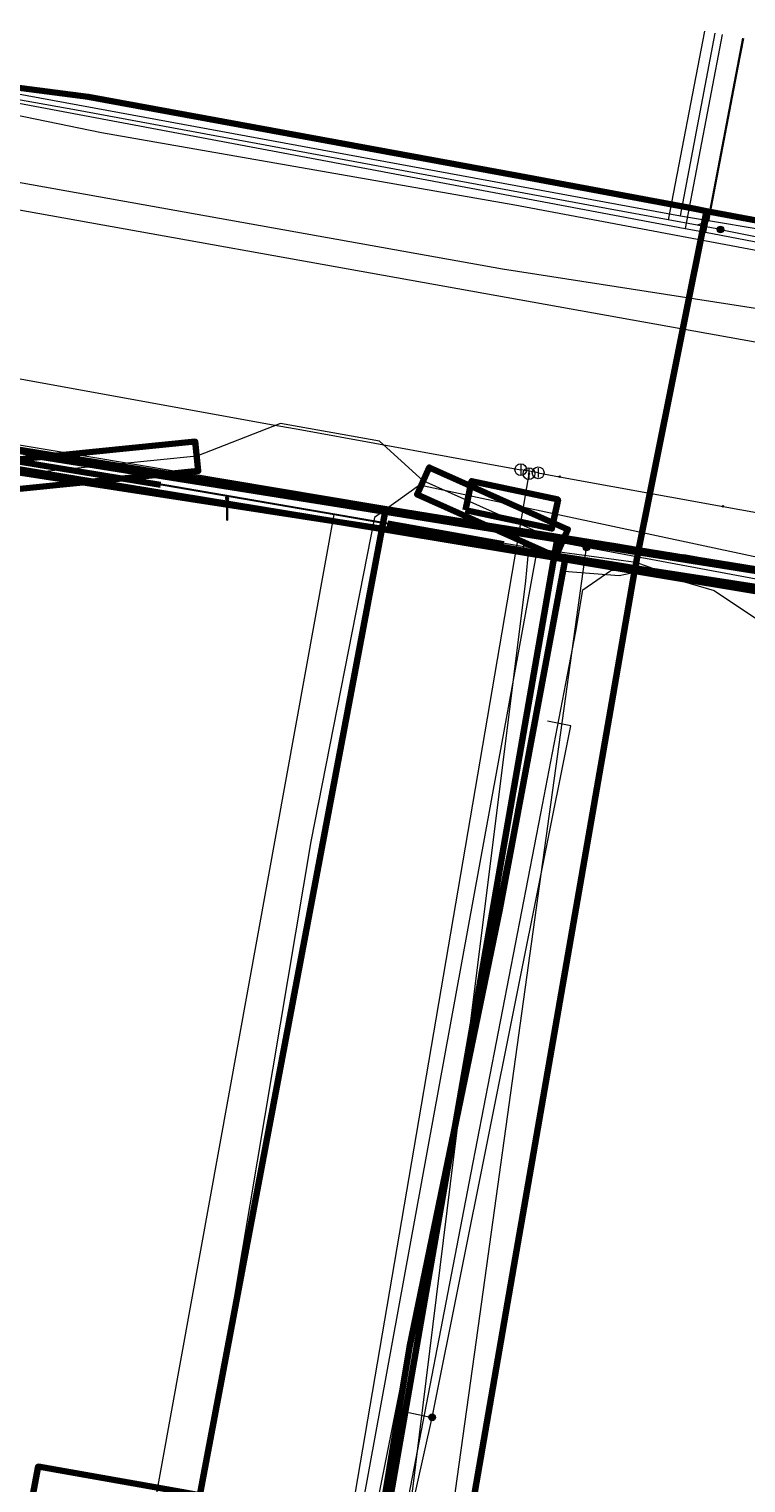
# Model space of a CAD drawing. Extents: x 152558 to 154479, y 462974 to 463683.
# Tile 205 of 256: x 153480 to 153505, y 463240 to 463289. Entities that reach past the tile are written whole.
import ezdxf
from ezdxf.enums import TextEntityAlignment as Align
from ezdxf.lldxf.tags import DXFTag

# ---------------------------------------------------------------- set-up
doc = ezdxf.new("R2010")
doc.units = 0
doc.header["$LTSCALE"] = 0.2
doc.layers.get('0').update_dxf_attribs({"linetype": 'CONTINUOUS'})
for name, color, linetype, lineweight in [('B-RO-KL-DATA_COAXIAAL_7_ZIGGO BV-G', 90, 'KL-DATA-N', 18), ('B-RO-KL-DATA_DUCT_ZIGGO BV-G', 90, 'CONTINUOUS', 100), ('B-RO-KL-DATA_HULPSTUK_KPN BV-S', 90, 'CONTINUOUS', 25), ('B-RO-KL-DATA_HULPSTUK_REGGEFIBER OPERATOR BV-S', 90, 'CONTINUOUS', 25), ('B-RO-KL-DATA_KABELBED_KPN BV-G', 90, 'CONTINUOUS', 100), ('B-RO-KL-DATA_KABELBED_ZIGGO BV-G', 90, 'CONTINUOUS', 100), ('B-RO-KL-DATA_MANTELBUIS_ASBESTCEMENT_1_KPN BV-G', 90, 'CONTINUOUS', 100), ('B-RO-KL-DATA_MANTELBUIS_PVC_1_KPN BV-G', 90, 'CONTINUOUS', 100), ('B-RO-KL-DATA_REGGEFIBER OPERATOR BV-G', 90, 'KL-DATA-N', 18), ('B-RO-KL-ET_LS_400 V_STEDIN NETBEHEER BV-G', 190, 'KL-LS-N', 18), ('B-RO-KL-ET_LS_GEMEENTE AMERSFOORT-S', 190, 'CONTINUOUS', 25), ('B-RO-KL-ET_LS_HULPSTUK_STEDIN NETBEHEER BV-S', 190, 'CONTINUOUS', 25), ('B-RO-KL-ET_LS_MANTELBUIS_ASBESTCEMENT_110_STEDIN NETBEHEER BV-G', 190, 'CONTINUOUS', 100), ('B-RO-KL-ET_LS_MANTELBUIS_PVC_125_STEDIN NETBEHEER BV-G', 190, 'CONTINUOUS', 100), ('B-RO-KL-ET_MS_10 KV_STEDIN NETBEHEER BV-G', 130, 'KL-MS-N', 18), ('B-RO-KL-ET_MS_MANTELBUIS_ASBESTCEMENT_110_STEDIN NETBEHEER BV-G', 130, 'CONTINUOUS', 100), ('B-RO-KL-ET_MS_MANTELBUIS_PVC_125_STEDIN NETBEHEER BV-G', 130, 'CONTINUOUS', 100), ('B-RO-KL-GAS_HD_STAAL_114_8 BAR_STEDIN NETBEHEER BV-G', 30, 'KL-GAS-HD-N', 18), ('B-RO-KL-GAS_LD_HULPSTUK_STEDIN NETBEHEER BV-S', 50, 'CONTINUOUS', 25), ('B-RO-KL-GAS_LD_KOPER_22_0.1 BAR_STEDIN NETBEHEER BV-G', 50, 'KL-GAS-LD-N', 18), ('B-RO-KL-GAS_LD_MANTELBUIS_ASBESTCEMENT_180_STEDIN NETBEHEER BV-G', 50, 'CONTINUOUS', 100), ('B-RO-KL-GAS_LD_MANTELBUIS_ASBESTCEMENT_STEDIN NETBEHEER BV-G', 50, 'CONTINUOUS', 100), ('B-RO-KL-GAS_LD_PE_32_0.1 BAR_STEDIN NETBEHEER BV-G', 50, 'KL-GAS-LD-N', 18), ('B-RO-KL-GAS_LD_PVC_110_0.1 BAR_STEDIN NETBEHEER BV-G', 50, 'KL-GAS-LD-N', 18), ('B-RO-KL-WATER_100_VITENS-G', 170, 'KL-WATER-N', 18), ('B-RO-KL-WATER_110_VITENS-G', 170, 'KL-WATER-N', 18), ('B-RO-KL-WATER_HULPSTUK_VITENS-S', 170, 'CONTINUOUS', 25)]:
    doc.layers.add(name, color=color, linetype=linetype, lineweight=lineweight)
doc.styles.add('NLCS-ISO', font='NLCS-ISO.ttf')
tags = doc.linetypes.add('KL-DATA-N', pattern='A,4,-1,[101,NLCS.SHX,S=0.5,R=0,X=0,Y=0],-1,4,-1,["D",Standard,S=1,R=0,X=-0.25,Y=-0.5],-1.5', length=12.5).pattern_tags.tags
tags[18] = DXFTag(74, 10)
tags = doc.linetypes.add('KL-GAS-HD-N', pattern='A,4,-1,[69,NLCS.SHX,S=0.5,R=0,X=0,Y=0],-1,4,-1,["H",Standard,S=1,R=0,X=0,Y=-0.5],-2', length=13).pattern_tags.tags
tags[18] = DXFTag(74, 10)
tags = doc.linetypes.add('KL-GAS-LD-N', pattern='A,4,-1,[69,NLCS.SHX,S=0.5,R=0,X=0,Y=0],-1,4,-1,["L",Standard,S=1,R=0,X=0.25,Y=-0.5],-2', length=13).pattern_tags.tags
tags[18] = DXFTag(74, 10)
tags = doc.linetypes.add('KL-LS-N', pattern='A,4,-1,[103,NLCS.SHX,S=0.75,R=0,X=0,Y=0],-1,4,-1,["L",Standard,S=1,R=0,X=0,Y=-0.5],-2', length=13).pattern_tags.tags
tags[18] = DXFTag(74, 10)
tags = doc.linetypes.add('KL-MS-N', pattern='A,4,-1,[103,NLCS.SHX,S=0.75,R=0,X=0,Y=0],-1,4,-1,["M",Standard,S=1,R=0,X=0,Y=-0.5],-2', length=13).pattern_tags.tags
tags[18] = DXFTag(74, 10)
doc.linetypes.add('KL-WATER-N', pattern='A,7,-0.5,[168,NLCS.SHX,S=0.75,R=0,X=0.75,Y=0],-2', length=9.5)

# ---------------------------------------------------------------- blocks, each defined once
blk = doc.blocks.new('SKL-WTB_HULP_T STUK-SO')
at = {"color": 0, "linetype": 'ByBlock', "lineweight": 18}
blk.add_circle((0, 0), 1, dxfattribs=at)
at = {"color": 0, "linetype": 'ByBlock', "lineweight": -2, "style": 'NLCS-ISO'}
blk.add_text('T', height=1, dxfattribs=at).set_placement((0, 0), align=Align.MIDDLE_CENTER)
at = {"color": 0, "linetype": 'ByBlock', "lineweight": 18, "style": 'NLCS-ISO', "flags": 1}
for tag, p in [('TYPE', (1.5, 0)), ('OMSCHRIJVING', (1.5, -3)), ('LABEL', (1.5, -1.5))]:
    blk.add_attdef(tag, p, '', height=1, dxfattribs=at)
blk = doc.blocks.new('SKL-WTB_HULP_MOF-SO')
at = {"linetype": 'ByBlock', "lineweight": 18}
h = blk.add_hatch(color=0, dxfattribs=at)
h.dxf.hatch_style = 1
h.paths.add_polyline_path([(-0.5625, 0, 1), (0.5625, 0, 1)])
at = {"color": 0, "linetype": 'ByBlock', "lineweight": 18}
blk.add_circle((0, 0), 0.5625, dxfattribs=at)
at = {"color": 0, "linetype": 'ByBlock', "lineweight": 18, "style": 'NLCS-ISO', "flags": 1}
for tag, p in [('TYPE', (1.5, 0)), ('OMSCHRIJVING', (1.5, -3)), ('LABEL', (1.5, -1.5))]:
    blk.add_attdef(tag, p, '', height=1, dxfattribs=at)
blk = doc.blocks.new('SKL-WTB_HULP_OVERIG-SO')
at = {"color": 0, "linetype": 'ByBlock', "lineweight": 18}
for points in [[(-0.14, 0.14), (0.14, -0.14)], [(0.14, 0.14), (-0.14, -0.14)]]:
    blk.add_lwpolyline(points, dxfattribs=at)
at = {"color": 0, "linetype": 'ByBlock', "lineweight": 18, "style": 'NLCS-ISO', "flags": 1}
for tag, p in [('TYPE', (1.5, 0)), ('OMSCHRIJVING', (1.5, -3)), ('LABEL', (1.5, -1.5))]:
    blk.add_attdef(tag, p, '', height=1, dxfattribs=at)
blk = doc.blocks.new('SKL-WTB_HULP_AFSLUITER-SO')
at = {"color": 0, "linetype": 'ByBlock', "lineweight": 18}
blk.add_lwpolyline([(0, 0.8), (0, -0.8)], dxfattribs=at)
blk.add_circle((0, 0), 1, dxfattribs=at)
at = {"color": 0, "linetype": 'ByBlock', "lineweight": 18, "style": 'NLCS-ISO', "flags": 1}
for tag, p in [('TYPE', (1.5, 0)), ('OMSCHRIJVING', (1.5, -3)), ('LABEL', (1.5, -1.5))]:
    blk.add_attdef(tag, p, '', height=1, dxfattribs=at)
blk = doc.blocks.new('SKL-ET_LS_MAST-SO')
for p, q in [((-0.05, 2.07), (0.05, 2.07)), ((-0.05, -2), (0.05, -2))]:
    blk.add_line(p, q)
for points in [[(-0.18, 1.76), (-0.22, 1.76), (-0.22, 1.84), (-0.18, 1.84), (-0.18, 1.79)], [(-0.18, 1.49), (-0.22, 1.49), (-0.22, 1.57), (-0.18, 1.57), (-0.18, 1.52)], [(-0.18, 1.79), (-0.05, 1.79)], [(-0.18, 1.76), (-0.05, 1.76)], [(-0.18, 1.52), (-0.05, 1.52)], [(-0.18, 1.49), (-0.05, 1.49)], [(-0.05, -2), (-0.05, 2.07)], [(0.05, -2), (0.05, 2.07)], [(0.18, 1.92), (0.05, 1.92)], [(0.18, 1.89), (0.05, 1.89)], [(0.18, 1.66), (0.05, 1.66)], [(0.18, 1.63), (0.05, 1.63)], [(0.18, 1.39), (0.05, 1.39)], [(0.18, 1.36), (0.05, 1.36)], [(0.18, 1.89), (0.22, 1.89), (0.22, 1.97), (0.18, 1.97), (0.18, 1.92)], [(0.18, 1.63), (0.22, 1.63), (0.22, 1.71), (0.18, 1.71), (0.18, 1.66)], [(0.18, 1.36), (0.22, 1.36), (0.22, 1.44), (0.18, 1.44), (0.18, 1.39)]]:
    blk.add_lwpolyline(points)

msp = doc.modelspace()

# ---------------------------------------------------------------- linework, layer by layer
at = {"layer": 'B-RO-KL-DATA_COAXIAAL_7_ZIGGO BV-G', "flags": 128}
for points in [[(153505.882, 463265.23), (153506.519, 463268.642), (153506.852, 463270.426), (153504.534, 463270.796), (153504.238, 463270.843), (153500, 463271.519), (153498.109, 463271.821), (153492.275, 463272.751), (153480.081, 463274.696), (153477.28, 463275.143), (153477.042, 463275.181), (153475.842, 463275.372), (153473.567, 463275.795), (153472.106, 463276.067), (153470.549, 463276.357), (153466.231, 463277.161), (153466.095, 463276.409), (153454.688, 463278.602), (153451.252, 463279.262), (153446.95, 463280.089), (153444.941, 463268.933)], [(153505.882, 463265.23), (153506.519, 463268.642), (153506.852, 463270.426), (153504.534, 463270.796), (153504.238, 463270.843), (153500, 463271.519), (153498.109, 463271.821), (153492.275, 463272.751), (153480.081, 463274.696), (153477.28, 463275.143), (153477.042, 463275.181), (153475.842, 463275.372), (153473.567, 463275.795), (153472.106, 463276.067), (153470.549, 463276.357), (153466.231, 463277.161), (153466.095, 463276.409), (153454.688, 463278.602), (153451.252, 463279.262), (153449.25, 463268.162)], [(153505.882, 463265.23), (153506.519, 463268.642), (153506.852, 463270.426), (153504.534, 463270.796), (153504.238, 463270.843), (153500, 463271.519), (153498.109, 463271.821), (153492.275, 463272.751), (153480.081, 463274.696), (153477.28, 463275.143), (153477.042, 463275.181), (153475.842, 463275.372), (153473.567, 463275.795), (153472.106, 463276.067), (153470.549, 463276.357), (153466.231, 463277.161), (153466.095, 463276.409), (153454.688, 463278.602), (153452.83, 463268.281)], [(153463.752, 463265.658), (153464.146, 463265.587), (153466.095, 463276.409), (153466.231, 463277.161), (153470.549, 463276.357), (153472.106, 463276.067), (153473.567, 463275.795), (153475.842, 463275.372), (153477.042, 463275.181), (153477.28, 463275.143), (153480.081, 463274.696), (153492.275, 463272.751), (153498.109, 463271.821), (153500, 463271.519), (153504.238, 463270.843), (153504.534, 463270.796), (153506.852, 463270.426), (153506.519, 463268.642), (153505.882, 463265.23)], [(153505.882, 463265.23), (153506.519, 463268.642), (153506.852, 463270.426), (153504.534, 463270.796), (153504.238, 463270.843), (153500, 463271.519), (153498.109, 463271.821), (153492.275, 463272.751), (153480.081, 463274.696), (153477.28, 463275.143), (153477.042, 463275.181), (153475.842, 463275.372), (153473.567, 463275.795), (153472.106, 463276.067), (153470.092, 463265.249)], [(153505.882, 463265.23), (153506.519, 463268.642), (153506.852, 463270.426), (153504.534, 463270.796), (153504.238, 463270.843), (153500, 463271.519), (153498.109, 463271.821), (153492.275, 463272.751), (153492.228, 463272.458), (153485.767, 463238.48), (153484.571, 463231.918), (153483.093, 463232.184)]]:
    msp.add_lwpolyline(points, dxfattribs=at)
at = {"layer": 'B-RO-KL-DATA_DUCT_ZIGGO BV-G', "flags": 128}
msp.add_lwpolyline([(153490.09, 463225.855), (153498.109, 463271.821), (153506.852, 463270.426), (153509.378, 463270.023), (153513.177, 463269.332), (153521.766, 463267.736), (153521.974, 463267.697), (153523.058, 463267.496), (153532.745, 463265.695), (153536.717, 463264.957), (153539.207, 463264.494)], dxfattribs=at)
at = {"layer": 'B-RO-KL-DATA_KABELBED_KPN BV-G', "flags": 128}
for points in [[(153370.213, 463294.157), (153388.166, 463290.772), (153402.874, 463288.01), (153410.682, 463286.544), (153412.663, 463286.171), (153413.64, 463285.988), (153415.48, 463285.647), (153415.481, 463285.647), (153422.399, 463284.365), (153425.381, 463283.812), (153430.055, 463282.987), (153433.01, 463282.466), (153437.913, 463281.601), (153439.048, 463281.388), (153440.491, 463281.117), (153442.739, 463280.695), (153465.687, 463276.385), (153475.755, 463274.879), (153476.21, 463274.804), (153481.679, 463273.899), (153490.665, 463272.412), (153498.379, 463271.136), (153500.726, 463270.748), (153500.738, 463270.746)], [(153475.159, 463287.717), (153482.211, 463286.81), (153496.853, 463284.121), (153500, 463283.532), (153502.721, 463283.023), (153503.162, 463282.94)], [(153503.162, 463282.94), (153502.625, 463280.255), (153500.866, 463271.46), (153500.744, 463270.851)], [(153503.162, 463282.94), (153517.324, 463280.291), (153527.844, 463278.323), (153529.321, 463278.047), (153537.397, 463276.536), (153585.158, 463267.264), (153606.096, 463263.835)], [(153502.625, 463280.255), (153501.054, 463272.41)], [(153475.745, 463274.724), (153476.21, 463274.804), (153478.143, 463275.135), (153500, 463271.6), (153500.866, 463271.46), (153505.254, 463270.751), (153505.655, 463270.091), (153505.761, 463269.915), (153507.375, 463267.257), (153515.243, 463265.788), (153519.579, 463267.561), (153519.699, 463267.61)], [(153478.143, 463275.135), (153485.051, 463274.007)], [(153475.745, 463274.724), (153490.665, 463272.412), (153498.394, 463271.215)], [(153492.746, 463272.773), (153498.667, 463271.804)], [(153477.547, 463143.503), (153475.399, 463145.09), (153476.566, 463151.329), (153482.17, 463177.694), (153483.174, 463183.851), (153483.174, 463183.851), (153491.329, 463233.844), (153492.08, 463238.345), (153493.101, 463244.471), (153494.241, 463250), (153496.16, 463259.301), (153498.379, 463271.136), (153498.394, 463271.215)], [(153498.394, 463271.215), (153500, 463270.967), (153500.744, 463270.851)], [(153496.635, 463247.216), (153497.119, 463250), (153500, 463266.571), (153500.726, 463270.748), (153500.744, 463270.851)], [(153500.738, 463270.746), (153505.761, 463269.915), (153509.749, 463269.256), (153519.579, 463267.561), (153524.919, 463266.64), (153530.753, 463265.634), (153535.933, 463264.593), (153538.248, 463264.128), (153541.68, 463263.439), (153552.318, 463261.302), (153560.424, 463259.673), (153586.165, 463255.253), (153586.486, 463255.198), (153587.52, 463254.996), (153588.496, 463254.806), (153591.276, 463254.263), (153592.152, 463254.092), (153596.291, 463253.284), (153596.593, 463253.225), (153606.31, 463251.328), (153609.554, 463250.695), (153611.049, 463250.403)], [(153500.744, 463270.851), (153505.655, 463270.091), (153509.822, 463269.446), (153519.699, 463267.61)], [(153495.01, 463237.81), (153495.919, 463243.095), (153496.635, 463247.216)], [(153480.328, 463239.468), (153480.512, 463240.426), (153485.551, 463239.535), (153492.08, 463238.345), (153495.01, 463237.811)]]:
    msp.add_lwpolyline(points, dxfattribs=at)
at = {"layer": 'B-RO-KL-DATA_KABELBED_ZIGGO BV-G', "flags": 128}
for points in [[(153480.081, 463274.696), (153492.275, 463272.751)], [(153492.275, 463272.751), (153484.571, 463231.918), (153483.093, 463232.184)], [(153492.275, 463272.751), (153498.109, 463271.821)], [(153498.109, 463271.821), (153490.09, 463225.855), (153484.669, 463189.85)], [(153498.109, 463271.821), (153506.852, 463270.426)]]:
    msp.add_lwpolyline(points, dxfattribs=at)
at = {"layer": 'B-RO-KL-DATA_MANTELBUIS_ASBESTCEMENT_1_KPN BV-G', "flags": 128}
msp.add_lwpolyline([(153502.625, 463280.255), (153501.054, 463272.41)], dxfattribs=at)
at = {"layer": 'B-RO-KL-DATA_MANTELBUIS_PVC_1_KPN BV-G', "flags": 128}
for points in [[(153478.143, 463275.135), (153485.051, 463274.007)], [(153492.746, 463272.773), (153498.667, 463271.804)]]:
    msp.add_lwpolyline(points, dxfattribs=at)
at = {"layer": 'B-RO-KL-DATA_REGGEFIBER OPERATOR BV-G', "flags": 128}
for points in [[(153473.537, 463292.654), (153475.408, 463287.72), (153502.279, 463282.781)], [(153502.279, 463282.781), (153503.464, 463288.965)], [(153502.279, 463282.781), (153505.932, 463282.166)], [(153472.044, 463275.88), (153497.439, 463271.505)], [(153491.161, 463237.175), (153497.439, 463271.505)], [(153497.439, 463271.505), (153500.772, 463271.047), (153502.057, 463270.589)], [(153347.48, 463215.03), (153347.46, 463214.93), (153347.09, 463213.16), (153347.04, 463212.58), (153347.97, 463212.48), (153347.42, 463209.03), (153350.49, 463208.42), (153351.47, 463208.74), (153352.55, 463208.67), (153355.8, 463208.07), (153360.83, 463207.14), (153361.65, 463207), (153362.29, 463206.96), (153363.14, 463206.96), (153364.14, 463207.06), (153365.22, 463207.32), (153366.28, 463207.71), (153367.17, 463208.18), (153368.05, 463208.78), (153368.79, 463209.36), (153369.49, 463210.07), (153370.02, 463210.77), (153370.53, 463211.54), (153370.86, 463212.26), (153371.28, 463213.36), (153371.53, 463214.41), (153372.7, 463220.68), (153373.7, 463226.06), (153373.87, 463226.27), (153379.64, 463225.3), (153384.54, 463224.55), (153401.36, 463221.75), (153422.75, 463218.16), (153442.95, 463214.84), (153461.65, 463211.73), (153471.87, 463210.07), (153474.09, 463210.03), (153476.24, 463210.54), (153478.63, 463211.84), (153480.29, 463213.52), (153481.19, 463215.2), (153481.84, 463216.89), (153482.47, 463216.95), (153488.239, 463215.835), (153488.63, 463215.97), (153489.42, 463220.01), (153489.67, 463222.41), (153490.28, 463224.62), (153491.24, 463229.68), (153491.46, 463230.89), (153492.71, 463237.55), (153495.19, 463250.37), (153497.55, 463262.54), (153498.733, 463268.7), (153498.978, 463270.11), (153499.923, 463270.764), (153501.062, 463270.775)], [(153481.866, 463185.292), (153483.18, 463192.378), (153487.677, 463215.938), (153490.707, 463231.82), (153491.586, 463237.081), (153498.34, 463270.744), (153500.208, 463270.597), (153501.062, 463270.775)], [(153501.062, 463270.775), (153503.422, 463270.088), (153504.855, 463269.133)]]:
    msp.add_lwpolyline(points, dxfattribs=at)
at = {"layer": 'B-RO-KL-ET_LS_400 V_STEDIN NETBEHEER BV-G', "flags": 128}
for points in [[(153514.351, 463278.158), (153496.257, 463280.977), (153403.611, 463297.551), (153377.908, 463302.549), (153344.38, 463308.709), (153344.893, 463311.503)], [(153499.1, 463271.548), (153498.263, 463271.704), (153493.562, 463273.801), (153492.077, 463275.146), (153488.731, 463275.751), (153485.887, 463274.638), (153479.16, 463273.96), (153475.696, 463274.586), (153472.274, 463275.098), (153465.631, 463276.09), (153459.038, 463277.334), (153449.293, 463279.174), (153437.667, 463281.369), (153430.429, 463282.701), (153419.434, 463284.721), (153414, 463285.72), (153404.17, 463287.438), (153402.221, 463287.778), (153400.94, 463288.001), (153399.148, 463288.314), (153394.127, 463289.19), (153392.17, 463289.531), (153390.281, 463289.861), (153381.998, 463291.517), (153376.023, 463292.712), (153366.295, 463294.745), (153364.278, 463295.166), (153362.283, 463295.583), (153352.345, 463297.442), (153352.085, 463297.491), (153350.618, 463297.765), (153345.668, 463298.691)], [(153503.095, 463289.035), (153501.871, 463282.641)], [(153504.417, 463288.782), (153504.229, 463287.8)], [(153504.229, 463287.8), (153503.231, 463282.592), (153502.854, 463282.459)], [(153503.641, 463282.313), (153502.854, 463282.459), (153501.871, 463282.641), (153499.781, 463283.029), (153481.815, 463286.354), (153476.053, 463287.382)], [(153503.641, 463282.313), (153505.221, 463282.001), (153511.186, 463280.822), (153511.762, 463280.708), (153514.727, 463280.122), (153515.774, 463279.939), (153517.368, 463279.661), (153524.33, 463278.445), (153525.784, 463278.191), (153527.065, 463277.967), (153530.492, 463277.368), (153532.779, 463276.969), (153537.319, 463276.144), (153540.812, 463275.537), (153540.876, 463275.526), (153544.927, 463274.823), (153548.618, 463274.182), (153550.92, 463273.782), (153556.913, 463272.741), (153557.406, 463272.655), (153558.034, 463272.546), (153560.288, 463272.088), (153567.364, 463270.752), (153572.264, 463269.757)], [(153494.548, 463230.36), (153494.132, 463230.418), (153493.931, 463230.477), (153493.753, 463230.591), (153493.609, 463230.76), (153493.529, 463230.908), (153493.495, 463231.073), (153493.493, 463231.264), (153495.489, 463245.602), (153499.1, 463271.548)], [(153554.396, 463261.588), (153554.136, 463261.636), (153553.786, 463261.7), (153549.791, 463262.436), (153548.835, 463262.612), (153548.593, 463262.657), (153545.277, 463263.267), (153543.579, 463263.58), (153542.13, 463263.847), (153539.531, 463264.325), (153536.037, 463264.968), (153533.55, 463265.425), (153530.855, 463265.921), (153528.192, 463266.139), (153524.454, 463266.833), (153520.468, 463267.573), (153519.181, 463267.811), (153517.507, 463268.122), (153499.1, 463271.548)], [(153493.864, 463242.095), (153498.569, 463265.505), (153497.779, 463265.664)], [(153493.337, 463228.93), (153491.926, 463230.064), (153491.503, 463231.53), (153493.864, 463242.095)], [(153493.076, 463242.262), (153493.864, 463242.095)]]:
    msp.add_lwpolyline(points, dxfattribs=at)
at = {"layer": 'B-RO-KL-ET_LS_MANTELBUIS_ASBESTCEMENT_110_STEDIN NETBEHEER BV-G', "flags": 128}
msp.add_lwpolyline([(153494.994, 463272.817), (153497.928, 463272.191), (153498.136, 463273.169), (153495.202, 463273.795), (153494.994, 463272.817)], dxfattribs=at)
at = {"layer": 'B-RO-KL-ET_LS_MANTELBUIS_PVC_125_STEDIN NETBEHEER BV-G', "flags": 128}
for points in [[(153479.21, 463273.463), (153485.938, 463274.141), (153485.838, 463275.135), (153479.11, 463274.457), (153479.21, 463273.463)], [(153498.06, 463271.247), (153498.468, 463272.161), (153493.766, 463274.259), (153493.358, 463273.345), (153498.06, 463271.247)]]:
    msp.add_lwpolyline(points, dxfattribs=at)
at = {"layer": 'B-RO-KL-ET_MS_10 KV_STEDIN NETBEHEER BV-G', "flags": 128}
for points in [[(153635.874, 463260.785), (153634.069, 463260.963), (153631.39, 463259.115), (153557.914, 463271.958), (153537.219, 463275.654), (153532.667, 463276.38), (153496.671, 463283.138), (153482.656, 463285.588), (153474.037, 463287.357), (153444.891, 463292.58), (153416.554, 463298.008), (153402.355, 463300.679), (153389.267, 463303.64), (153383.678, 463304.567), (153375.238, 463306.258), (153349.211, 463310.785), (153332.803, 463312.848), (153332.66, 463312.893), (153332.544, 463312.987), (153332.47, 463313.117), (153332.449, 463313.265), (153332.484, 463313.41), (153332.52, 463313.474), (153332.766, 463313.612), (153333.786, 463314.455), (153334.639, 463315.466), (153335.299, 463316.613), (153335.741, 463317.853), (153338.985, 463339.678), (153343.107, 463365.714), (153347.476, 463393.052), (153348.86, 463403.066), (153353.013, 463429.971), (153362.849, 463428.502), (153366.92, 463427.944), (153366.592, 463425.748), (153365.306, 463425.94)], [(153362.569, 463426.623), (153360.852, 463426.879), (153359.918, 463418.422), (153359.95, 463418.278), (153360.051, 463418.171), (153360.093, 463418.149), (153360.375, 463418.108), (153360.442, 463418.079), (153360.549, 463417.988), (153360.619, 463417.865), (153360.635, 463417.797), (153360.631, 463417.659), (153355.496, 463385.014), (153354.83, 463380.416), (153354.338, 463377.644), (153352.115, 463363.843), (153350.453, 463352.782), (153349.919, 463349.961), (153348.231, 463338.924), (153346.651, 463330.272), (153345.963, 463325.047), (153345.581, 463322.303), (153343.806, 463311.525), (153343.795, 463310.728), (153343.943, 463309.945), (153344.244, 463309.208), (153344.686, 463308.545), (153345.25, 463307.982), (153348.615, 463307.387), (153408.246, 463295.83), (153513.568, 463276.94), (153632.959, 463256.43), (153633.748, 463260.681), (153634.082, 463260.911), (153635.422, 463260.78)], [(153827.275, 463203.445), (153823.141, 463206.284), (153816.38, 463209.897), (153814.494, 463210.848), (153812.587, 463211.755), (153810.66, 463212.619), (153808.714, 463213.44), (153806.943, 463214.142), (153805.158, 463214.808), (153803.36, 463215.437), (153801.549, 463216.029), (153799.726, 463216.584), (153781.486, 463220.3), (153766.477, 463223.41), (153745.658, 463226.58), (153697.71, 463236.107), (153662.735, 463241.47), (153558.155, 463260.997), (153528.212, 463266.237), (153493.434, 463273.66), (153491.914, 463272.558), (153489.755, 463261.593), (153485.865, 463238.462), (153485.474, 463235.381)]]:
    msp.add_lwpolyline(points, dxfattribs=at)
at = {"layer": 'B-RO-KL-ET_MS_MANTELBUIS_ASBESTCEMENT_110_STEDIN NETBEHEER BV-G', "flags": 128}
msp.add_lwpolyline([(153494.994, 463272.817), (153497.928, 463272.191), (153498.136, 463273.169), (153495.202, 463273.795), (153494.994, 463272.817)], dxfattribs=at)
at = {"layer": 'B-RO-KL-ET_MS_MANTELBUIS_PVC_125_STEDIN NETBEHEER BV-G', "flags": 128}
msp.add_lwpolyline([(153498.06, 463271.247), (153498.468, 463272.161), (153493.766, 463274.259), (153493.358, 463273.345), (153498.06, 463271.247)], dxfattribs=at)
at = {"layer": 'B-RO-KL-GAS_HD_STAAL_114_8 BAR_STEDIN NETBEHEER BV-G', "flags": 128}
msp.add_lwpolyline([(153347.874, 463299.176), (153348.442, 463299.05), (153349.419, 463298.833), (153350.293, 463298.639), (153358.119, 463296.902), (153370.377, 463294.89), (153388.367, 463291.854), (153404.844, 463288.784), (153437.146, 463282.942), (153465.862, 463277.37), (153500, 463271.65), (153586.642, 463255.984), (153651.365, 463244.618), (153652.339, 463250), (153657.914, 463278.29), (153659.867, 463287.148), (153667.194, 463325.79), (153668.067, 463331.705), (153666.354, 463338.703), (153667.888, 463346.808), (153670.326, 463362.567), (153673.383, 463379.168), (153677.138, 463400.068), (153680.22, 463403.93), (153680.672, 463404.367), (153680.699, 463404.393), (153681.391, 463405.062)], dxfattribs=at)
at = {"layer": 'B-RO-KL-GAS_LD_KOPER_22_0.1 BAR_STEDIN NETBEHEER BV-G', "flags": 128}
for points in [[(153503.698, 463288.919), (153502.44, 463282.349)], [(153504.386, 463288.788), (153503.128, 463282.22)]]:
    msp.add_lwpolyline(points, dxfattribs=at)
at = {"layer": 'B-RO-KL-GAS_LD_MANTELBUIS_ASBESTCEMENT_180_STEDIN NETBEHEER BV-G', "flags": 128}
for points in [[(153478.446, 463274.68), (153484.664, 463273.672)], [(153492.351, 463272.357), (153496.291, 463271.664)]]:
    msp.add_lwpolyline(points, dxfattribs=at)
at = {"layer": 'B-RO-KL-GAS_LD_MANTELBUIS_ASBESTCEMENT_STEDIN NETBEHEER BV-G', "flags": 128}
msp.add_lwpolyline([(153502.377, 463271.22), (153522.84, 463267.52)], dxfattribs=at)
at = {"layer": 'B-RO-KL-GAS_LD_PE_32_0.1 BAR_STEDIN NETBEHEER BV-G', "flags": 128}
msp.add_lwpolyline([(153484.389, 463238.729), (153490.544, 463272.667)], dxfattribs=at)
at = {"layer": 'B-RO-KL-GAS_LD_PVC_110_0.1 BAR_STEDIN NETBEHEER BV-G', "flags": 128}
for points in [[(153343.439, 463299.237), (153350.15, 463298.139), (153351.513, 463297.916), (153355.246, 463297.305), (153356.153, 463297.156), (153358.6, 463296.756), (153364.032, 463295.775), (153366.594, 463295.312), (153366.604, 463295.31), (153372.686, 463294.211), (153379.591, 463292.922), (153381.888, 463292.493), (153382.949, 463292.293), (153385.882, 463291.742), (153392.935, 463290.47), (153393.7, 463290.333), (153398.596, 463289.429), (153401.015, 463288.976), (153402.293, 463288.737), (153404.673, 463288.292), (153411.219, 463287.085), (153412.774, 463286.799), (153417.845, 463285.891), (153419.496, 463285.6), (153421.27, 463285.287), (153424.661, 463284.682), (153429.228, 463283.81), (153430.195, 463283.625), (153432.16, 463283.25), (153434.64, 463282.777), (153438.992, 463281.947), (153441.454, 463281.477), (153446.814, 463280.454), (153447.367, 463280.349), (153451.103, 463279.636), (153452.492, 463279.371), (153457.59, 463278.446), (153458.99, 463278.192), (153460.565, 463277.906), (153463.289, 463277.411), (153469.051, 463276.365), (153473.515, 463275.554), (153476.208, 463275.04), (153477.246, 463274.864), (153484.427, 463273.71), (153490.544, 463272.667), (153497.148, 463271.504)], [(153475.335, 463287.443), (153497.838, 463283.214), (153502.44, 463282.349), (153503.128, 463282.22), (153505.312, 463281.809), (153511.301, 463280.686), (153513.167, 463280.338), (153514.967, 463280.03), (153516.222, 463279.816), (153517.588, 463279.583), (153523.058, 463278.649), (153525.859, 463278.171), (153527.141, 463277.952), (153527.783, 463277.842), (153534.704, 463276.66), (153539.4, 463275.813), (153540.226, 463275.672), (153544.722, 463274.937), (153547.454, 463274.49), (153548.674, 463274.291), (153550.791, 463273.945), (153552.88, 463273.589), (153565.569, 463271.395), (153566.492, 463271.252)], [(153472.765, 463124.031), (153473.576, 463128.167), (153474.121, 463130.946), (153475.315, 463137.033), (153475.463, 463137.788), (153475.494, 463137.945), (153476.987, 463145.555), (153480.479, 463163.354), (153480.796, 463164.97), (153483.255, 463177.507), (153483.446, 463178.693), (153483.478, 463178.891), (153485.601, 463192.042), (153492.967, 463237.663), (153494.485, 463250), (153497.047, 463270.414), (153497.148, 463271.504)], [(153497.148, 463271.504), (153510.459, 463269.252), (153517.672, 463267.996), (153519.116, 463267.744), (153520.238, 463267.549), (153524.77, 463266.743), (153530.213, 463265.756), (153533.479, 463265.164), (153533.933, 463265.082), (153537.169, 463264.495), (153539.082, 463264.146), (153541.788, 463263.652), (153542.458, 463263.53), (153550.436, 463262.076), (153550.602, 463262.046), (153556.217, 463261.021), (153557.036, 463260.871), (153559.533, 463260.414), (153559.784, 463260.368), (153560.133, 463260.304), (153564.13, 463259.572), (153566.915, 463259.062), (153570.036, 463258.515), (153573.974, 463257.824), (153575.497, 463257.557), (153579.346, 463256.882), (153582.637, 463256.299), (153585.06, 463255.861), (153588.719, 463255.199), (153590.396, 463254.896), (153591.183, 463254.754), (153592.482, 463254.519), (153596.031, 463253.873), (153598.763, 463253.373), (153600.14, 463253.121), (153601.121, 463252.941), (153605.41, 463252.155), (153607.338, 463251.802), (153608.716, 463251.549), (153610.121, 463251.292), (153614.714, 463250.45), (153615.858, 463250.241), (153617.53, 463249.935), (153618.964, 463249.672), (153622.762, 463248.976), (153623.314, 463248.875), (153627.436, 463248.12), (153629.007, 463247.832), (153631.347, 463247.403), (153634.955, 463246.724), (153636.279, 463246.475), (153637.655, 463246.216), (153639.022, 463245.958), (153643.609, 463245.093), (153644.61, 463244.904), (153646.379, 463244.571), (153647.06, 463244.443), (153650.047, 463243.88), (153651.733, 463243.563)]]:
    msp.add_lwpolyline(points, dxfattribs=at)
at = {"layer": 'B-RO-KL-WATER_100_VITENS-G', "flags": 128}
for points in [[(153467.568, 463279.494), (153471.056, 463278.862), (153488.484, 463275.703), (153489.445, 463275.529), (153496.871, 463274.183)], [(153497.461, 463274.076), (153498.185, 463273.945), (153503.728, 463272.941), (153506.807, 463272.383), (153509.712, 463271.857), (153515.697, 463270.772), (153517.88, 463270.376), (153522.65, 463269.512), (153522.897, 463269.467), (153528.809, 463268.395), (153531.962, 463267.824), (153537.988, 463266.731), (153539.193, 463266.513), (153539.213, 463266.509), (153539.532, 463266.452), (153539.826, 463266.399)]]:
    msp.add_lwpolyline(points, dxfattribs=at)
at = {"layer": 'B-RO-KL-WATER_110_VITENS-G', "flags": 128}
for points in [[(153497.147, 463274.047), (153490.01, 463232.287), (153487.74, 463219.008)], [(153497.161, 463274.131), (153496.871, 463274.183)], [(153497.147, 463274.047), (153497.161, 463274.131)], [(153497.461, 463274.076), (153497.161, 463274.131)]]:
    msp.add_lwpolyline(points, dxfattribs=at)

# ---------------------------------------------------------------- block references
at = {"layer": 'B-RO-KL-DATA_HULPSTUK_KPN BV-S', "xscale": 0.2, "yscale": 0.2, "zscale": 0.2}
for p in [(153503.162, 463282.94), (153503.162, 463282.94), (153503.162, 463282.94), (153498.394, 463271.215), (153498.394, 463271.215), (153498.394, 463271.215), (153500.738, 463270.746), (153500.738, 463270.746), (153500.744, 463270.851), (153500.744, 463270.851), (153500.744, 463270.851), (153500.744, 463270.851), (153496.635, 463247.216), (153496.635, 463247.216)]:
    msp.add_blockref('SKL-WTB_HULP_OVERIG-SO', p, dxfattribs=at)
at = {"layer": 'B-RO-KL-DATA_HULPSTUK_REGGEFIBER OPERATOR BV-S', "xscale": 0.2, "yscale": 0.2, "zscale": 0.2}
msp.add_blockref('SKL-WTB_HULP_OVERIG-SO', (153502.057, 463270.589), dxfattribs=at)
at = {"layer": 'B-RO-KL-ET_LS_GEMEENTE AMERSFOORT-S', "xscale": 0.2, "yscale": 0.2, "zscale": 0.2}
msp.add_blockref('SKL-ET_LS_MAST-SO', (153486.916, 463272.877), dxfattribs=at)
at = {"layer": 'B-RO-KL-ET_LS_HULPSTUK_STEDIN NETBEHEER BV-S', "xscale": 0.2, "yscale": 0.2, "zscale": 0.2}
for p in [(153503.641, 463282.313), (153499.1, 463271.548), (153493.864, 463242.095)]:
    msp.add_blockref('SKL-WTB_HULP_MOF-SO', p, dxfattribs=at)
at = {"layer": 'B-RO-KL-GAS_LD_HULPSTUK_STEDIN NETBEHEER BV-S', "xscale": 0.2, "yscale": 0.2, "zscale": 0.2}
msp.add_blockref('SKL-WTB_HULP_T STUK-SO', (153497.148, 463271.504), dxfattribs=at)
at = {"layer": 'B-RO-KL-WATER_HULPSTUK_VITENS-S', "xscale": 0.2, "yscale": 0.2, "zscale": 0.2}
for name, p in [('SKL-WTB_HULP_AFSLUITER-SO', (153496.871, 463274.183)), ('SKL-WTB_HULP_AFSLUITER-SO', (153497.147, 463274.047)), ('SKL-WTB_HULP_OVERIG-SO', (153497.147, 463274.047)), ('SKL-WTB_HULP_AFSLUITER-SO', (153497.461, 463274.076)), ('SKL-WTB_HULP_OVERIG-SO', (153498.185, 463273.945)), ('SKL-WTB_HULP_OVERIG-SO', (153503.728, 463272.941))]:
    msp.add_blockref(name, p, dxfattribs=at)

doc.saveas('drawing.dxf')
